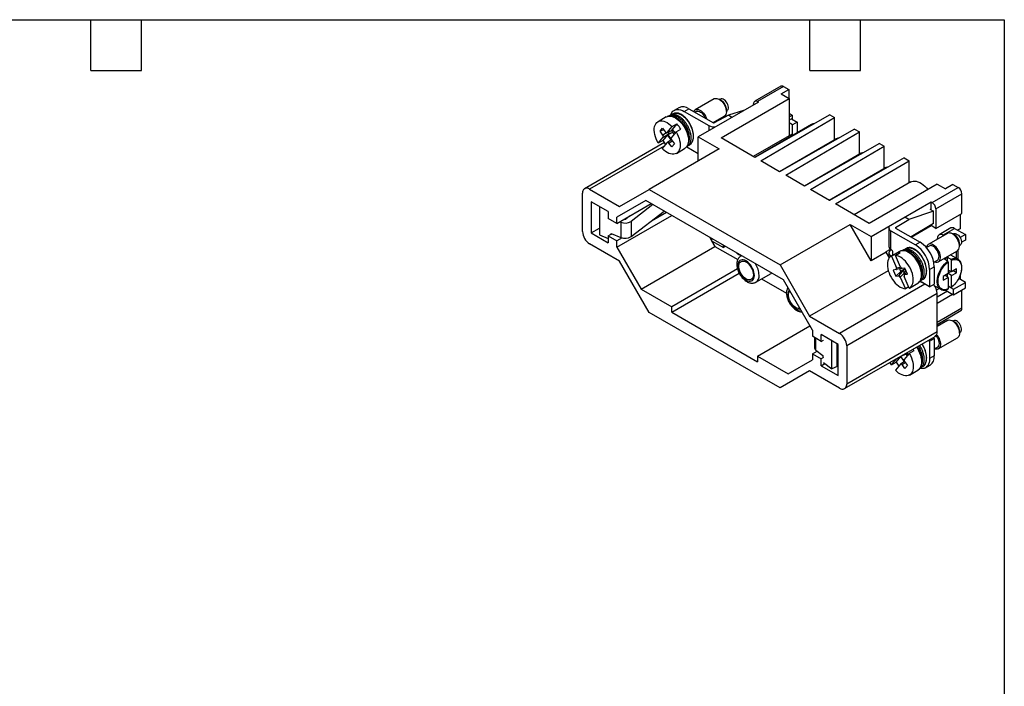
# Model space of a CAD drawing. Header units: millimetres. Extents: x 6 to 273, y 6 to 210.
# Tile 4 of 4: x 125 to 273, y 109 to 210. Entities that reach past the tile are written whole.
import ezdxf

# ---------------------------------------------------------------- set-up
doc = ezdxf.new("R2010")
doc.units = ezdxf.units.MM
doc.linetypes.add('SLD-Solid', pattern=[0])
doc.layers.add('TEXT', color=140, linetype='SLD-Solid', lineweight=25)

msp = doc.modelspace()

# ---------------------------------------------------------------- linework, layer by layer
for p, q in [((239.496, 199.555), (235.587, 197.299)), ((239.898, 199.515), (235.989, 197.259)), ((239.542, 198.408), (240.679, 199.064)), ((239.542, 198.408), (240.75, 197.71)), ((239.898, 199.515), (240.679, 199.064)), ((240.679, 199.064), (240.679, 197.751)), ((229.509, 197.673), (226.64, 196.016)), ((236.131, 197.177), (227.106, 191.967)), ((230.613, 197.394), (230.26, 197.598)), ((230.425, 197.624), (230.32, 197.563)), ((230.517, 191.803), (240.75, 197.71)), ((235.421, 196.767), (235.421, 196.931)), ((235.989, 197.259), (236.131, 197.177)), ((240.75, 197.71), (240.75, 192.13)), ((222.949, 195.213), (222.807, 195.102)), ((222.932, 195.198), (222.952, 195.207)), ((223.303, 195.417), (222.949, 195.213)), ((223.332, 195.431), (223.303, 195.417)), ((224.197, 196.338), (223.49, 195.93)), ((224.99, 195.781), (225.697, 196.189)), ((224.99, 195.781), (228.669, 193.657)), ((225.697, 196.189), (229.376, 194.066)), ((226.777, 195.778), (226.594, 195.672)), ((231.618, 195.222), (229.515, 194.065)), ((231.32, 195.761), (231.32, 196.169)), ((231.32, 195.831), (231.425, 195.892)), ((233.919, 195.9), (231.618, 195.222)), ((232.168, 194.889), (231.618, 195.222)), ((246.844, 195.259), (235.59, 188.874)), ((241.177, 195.207), (240.75, 195.453)), ((240.75, 194.961), (241.177, 195.207)), ((241.177, 195.207), (241.177, 194.641)), ((246.844, 195.259), (247.555, 194.849)), ((222.302, 194.955), (221.065, 194.241)), ((222.302, 194.955), (222.342, 194.977)), ((223.19, 193.498), (223.897, 193.907)), ((223.897, 193.907), (223.199, 193.076)), ((228.669, 193.657), (228.669, 192.869)), ((229.319, 194.098), (231.009, 195.074)), ((244.115, 193.811), (235.577, 188.882)), ((236.495, 188.352), (247.555, 194.849)), ((241.112, 194.678), (240.75, 194.47)), ((241.253, 193.78), (240.75, 194.071)), ((241.112, 194.678), (241.96, 194.188)), ((241.96, 194.188), (241.253, 193.78)), ((241.253, 192.275), (241.253, 193.78)), ((241.96, 194.188), (241.96, 192.683)), ((247.555, 191.489), (247.555, 194.849)), ((221.359, 192.812), (221.745, 193.272)), ((221.945, 193.006), (221.359, 192.812)), ((221.803, 192.22), (221.359, 192.812)), ((221.745, 193.272), (222.189, 192.681)), ((222.339, 192.572), (221.803, 192.22)), ((222.503, 192.247), (221.805, 191.417)), ((221.85, 191.904), (222.661, 192.436)), ((222.406, 192.579), (223.002, 192.86)), ((222.437, 192.603), (223.19, 193.498)), ((223.041, 192.888), (222.437, 192.603)), ((222.661, 192.436), (222.503, 192.247)), ((222.523, 192.254), (222.503, 192.247)), ((223.05, 191.519), (222.503, 192.247)), ((223.249, 192.635), (222.523, 192.254)), ((222.523, 192.254), (223.03, 191.578)), ((222.666, 192.443), (223.25, 192.636)), ((222.98, 192.85), (223.343, 192.885)), ((223.782, 192.71), (223.029, 191.815)), ((223.325, 192.908), (223.033, 192.88)), ((223.199, 193.076), (223.041, 192.888)), ((223.199, 193.076), (223.619, 192.517)), ((223.25, 192.636), (223.249, 192.635)), ((223.249, 192.635), (223.471, 192.34)), ((223.782, 192.71), (224.489, 193.118)), ((250.575, 193.105), (239.321, 186.721)), ((240.226, 186.198), (251.286, 192.695)), ((240.75, 192.13), (241.127, 192.348)), ((242.114, 192.655), (241.96, 192.744)), ((250.575, 193.105), (251.286, 192.695)), ((251.286, 189.335), (251.286, 192.695)), ((222.015, 191.095), (210.043, 184.184)), ((221.098, 191.009), (221.85, 191.904)), ((221.805, 191.417), (221.098, 191.009)), ((222.442, 191.116), (221.69, 190.22)), ((223.059, 191.525), (222.463, 191.134)), ((222.691, 191.038), (223.181, 191.36)), ((223.135, 190.447), (222.691, 191.038)), ((223.077, 191.498), (223.521, 190.907)), ((223.521, 190.907), (223.135, 190.447)), ((225.387, 190.501), (225.74, 190.705)), ((227.106, 191.967), (230.252, 190.151)), ((227.106, 188.335), (227.106, 191.967)), ((235.59, 188.874), (230.517, 191.803)), ((240.75, 192.13), (235.35, 189.013)), ((247.846, 191.657), (239.308, 186.728)), ((254.306, 190.951), (243.052, 184.567)), ((247.555, 191.73), (247.764, 191.61)), ((254.306, 190.951), (255.017, 190.541)), ((221.98, 190.566), (210.797, 184.11)), ((230.252, 190.151), (219.734, 184.079)), ((223.815, 189.478), (225.052, 190.192)), ((225.367, 190.467), (227.106, 189.463)), ((251.577, 189.503), (243.039, 184.574)), ((243.957, 184.044), (255.017, 190.541)), ((251.286, 189.577), (251.495, 189.456)), ((255.017, 187.181), (255.017, 190.541)), ((239.321, 186.721), (236.495, 188.352)), ((258.037, 188.798), (246.782, 182.413)), ((247.688, 181.89), (258.747, 188.387)), ((258.037, 188.798), (258.747, 188.387)), ((258.747, 185.027), (258.747, 188.387)), ((255.308, 187.349), (246.77, 182.42)), ((255.017, 187.423), (255.226, 187.302)), ((243.052, 184.567), (240.226, 186.198)), ((259.039, 185.196), (250.501, 180.267)), ((262.994, 184.87), (252.76, 178.962)), ((258.747, 185.269), (258.957, 185.148)), ((262.994, 184.87), (264.202, 184.172)), ((265.339, 184.828), (264.202, 184.172)), ((265.339, 184.828), (266.12, 184.377)), ((209.731, 177.75), (209.731, 183.494)), ((210.797, 184.11), (215.293, 181.514)), ((215.293, 181.514), (219.734, 184.079)), ((219.734, 184.079), (239.382, 172.737)), ((246.782, 182.413), (243.957, 184.044)), ((262.212, 182.121), (266.12, 184.377)), ((262.78, 181.136), (266.689, 183.393)), ((266.689, 180.479), (266.689, 183.393)), ((213.568, 180.745), (211.01, 182.222)), ((211.01, 182.222), (211.01, 177.545)), ((219.235, 182.398), (214.883, 179.885)), ((219.235, 182.398), (214.883, 179.885)), ((214.883, 178.961), (220.036, 181.935)), ((239.881, 170.479), (219.235, 182.398)), ((252.76, 178.962), (247.688, 181.89)), ((253.045, 176.993), (262.07, 182.203)), ((262.07, 182.203), (262.212, 182.121)), ((262.07, 180.979), (262.07, 182.203)), ((212.263, 181.499), (212.263, 177.255)), ((213.568, 180.745), (213.568, 179.72)), ((220.294, 181.787), (217.009, 179.272)), ((217.009, 176.986), (221.997, 180.804)), ((222.31, 180.622), (220.072, 179.33)), ((262.396, 180.8), (258.74, 179.565)), ((261.883, 181.082), (262.396, 180.8)), ((262.396, 178.963), (262.396, 180.8)), ((262.78, 181.136), (262.78, 178.223)), ((262.78, 178.223), (266.689, 180.479)), ((214.883, 178.961), (213.568, 179.72)), ((214.883, 175.41), (223.111, 180.16)), ((214.883, 178.961), (214.883, 179.885)), ((215.475, 179.145), (215.318, 179.212)), ((215.475, 179.145), (215.475, 176.858)), ((216.071, 179.608), (216.033, 179.625)), ((216.781, 180.057), (216.211, 179.62)), ((217.009, 179.272), (217.009, 176.986)), ((256.736, 178.351), (258.74, 179.565)), ((258.74, 179.565), (258.134, 179.898)), ((262.396, 178.963), (259.049, 176.935)), ((266.411, 180.319), (266.411, 178.178)), ((211.01, 177.545), (212.263, 178.268)), ((211.01, 177.545), (213.568, 176.068)), ((214.029, 177.478), (215.475, 176.858)), ((214.029, 177.254), (214.029, 177.478)), ((239.382, 172.737), (249.899, 178.809)), ((253.045, 173.36), (249.899, 178.809)), ((249.899, 178.809), (253.045, 176.993)), ((255.708, 178.311), (255.708, 175.494)), ((256.03, 177.862), (259.709, 175.738)), ((256.03, 175.045), (256.03, 177.862)), ((256.736, 178.351), (256.736, 178.271)), ((256.737, 178.27), (260.416, 176.146)), ((259.089, 176.913), (262.07, 178.633)), ((264.511, 177.466), (261.642, 175.81)), ((262.07, 178.633), (262.07, 178.765)), ((262.78, 178.223), (262.07, 178.633)), ((265.028, 178.282), (263.26, 177.261)), ((263.81, 177.207), (265.578, 178.227)), ((265.615, 177.188), (265.261, 177.392)), ((265.427, 177.418), (265.322, 177.357)), ((265.578, 178.227), (267.204, 177.289)), ((266.411, 178.178), (266.038, 177.962)), ((212.263, 177.255), (213.568, 176.696)), ((213.568, 177.094), (213.924, 177.299)), ((213.568, 177.094), (213.568, 176.068)), ((213.568, 177.094), (214.883, 176.335)), ((215.673, 176.791), (214.883, 176.335)), ((214.883, 175.41), (214.883, 176.335)), ((228.827, 176.861), (229.096, 176.394)), ((229.096, 176.705), (229.096, 176.377)), ((229.096, 176.377), (230.873, 175.351)), ((229.111, 176.368), (229.61, 175.504)), ((253.045, 176.993), (253.045, 173.36)), ((260.416, 176.146), (259.709, 175.738)), ((263.032, 176.613), (263.032, 176.758)), ((263.936, 177.134), (263.81, 177.207)), ((266.322, 175.555), (266.322, 175.963)), ((267.204, 177.289), (266.427, 176.84)), ((267.204, 176.472), (266.634, 176.143)), ((267.204, 177.289), (267.204, 176.472)), ((215.293, 173.308), (210.797, 175.903)), ((214.883, 175.41), (218.524, 169.104)), ((218.524, 169.104), (229.61, 175.504)), ((229.61, 175.504), (233.034, 173.527)), ((230.873, 175.351), (230.873, 175.68)), ((231.157, 175.516), (230.873, 175.351)), ((255.319, 174.673), (253.045, 173.36)), ((255.319, 174.736), (255.947, 175.099)), ((255.319, 174.736), (255.319, 174.673)), ((255.812, 173.819), (255.319, 174.673)), ((255.71, 174.554), (255.71, 173.996)), ((256.103, 175.003), (256.03, 175.045)), ((256.032, 175.003), (256.067, 175.023)), ((257.304, 174.749), (256.067, 174.035)), ((256.1, 174.053), (256.807, 174.461)), ((256.315, 174.187), (256.315, 174.636)), ((256.692, 174.158), (257.399, 174.566)), ((256.807, 174.461), (256.888, 174.271)), ((257.322, 174.76), (257.304, 174.749)), ((257.951, 175.007), (257.807, 174.895)), ((257.934, 174.992), (257.954, 175.001)), ((258.304, 175.211), (257.951, 175.007)), ((258.334, 175.224), (258.304, 175.211)), ((261.779, 175.572), (261.369, 175.335)), ((263.141, 173.212), (266.011, 174.868)), ((265.861, 174.655), (265.812, 174.753)), ((265.861, 174.655), (265.851, 174.776)), ((265.861, 173.718), (265.861, 174.655)), ((266.112, 173.573), (266.112, 174.945)), ((266.322, 175.625), (266.427, 175.686)), ((219.734, 165.615), (215.293, 173.308)), ((233.587, 174.113), (233.508, 174.067)), ((234.346, 173.302), (234.284, 173.34)), ((256.032, 174.105), (256.103, 174.064)), ((256.032, 174.014), (256.032, 174.105)), ((256.1, 174.053), (256.852, 172.289)), ((256.315, 174.186), (256.103, 174.064)), ((256.103, 174.064), (256.11, 174.06)), ((256.315, 174.178), (256.315, 174.187)), ((257.444, 172.394), (256.692, 174.158)), ((262.467, 173.14), (263.004, 173.45)), ((264.523, 173.313), (264.523, 173.848)), ((264.623, 173.166), (264.623, 171.43)), ((266.1, 173.58), (264.94, 174.25)), ((265.118, 171.716), (265.118, 173.451)), ((266.317, 173.394), (266.1, 173.58)), ((232.994, 172.143), (223.127, 166.447)), ((223.127, 165.626), (233.257, 171.475)), ((239.382, 172.737), (243.823, 165.044)), ((255.636, 171.863), (243.823, 165.044)), ((256.804, 172.028), (256.36, 171.949)), ((256.36, 171.949), (256.747, 171.043)), ((257.525, 171.736), (256.747, 171.043)), ((257.589, 172.188), (256.804, 172.028)), ((256.852, 172.289), (257.438, 172.408)), ((257.191, 171.121), (257.775, 171.752)), ((257.525, 171.736), (257.353, 172.14)), ((257.439, 170.913), (258.043, 171.564)), ((258.184, 172.153), (257.525, 171.736)), ((257.624, 172.195), (257.589, 172.188)), ((258.136, 172.264), (257.692, 172.185)), ((257.775, 171.752), (258.195, 172.126)), ((258.399, 171.649), (258.032, 171.253)), ((258.32, 171.833), (258.034, 171.578)), ((258.043, 171.564), (258.13, 171.359)), ((258.406, 171.631), (258.079, 171.279)), ((258.523, 171.357), (258.136, 172.264)), ((258.359, 171.605), (258.385, 171.68)), ((261.83, 172.064), (262.537, 172.472)), ((261.83, 172.064), (261.83, 169.451)), ((262.537, 172.472), (262.537, 169.859)), ((265.118, 171.716), (264.623, 171.945)), ((264.623, 171.546), (265.007, 171.768)), ((265.861, 172.145), (265.118, 171.716)), ((265.118, 171.144), (265.861, 171.573)), ((265.861, 171.573), (265.366, 171.859)), ((265.861, 171.573), (265.861, 172.145)), ((234.221, 170.505), (234.284, 170.467)), ((235.769, 170.15), (238.044, 171.463)), ((236.616, 170.639), (240.358, 168.478)), ((244.233, 162.942), (239.881, 170.479)), ((256.747, 171.043), (257.191, 171.121)), ((257.439, 170.913), (258.192, 169.149)), ((258.784, 169.253), (258.031, 171.018)), ((258.079, 171.279), (258.523, 171.357)), ((260.054, 169.986), (260.089, 170.007)), ((260.755, 170.038), (260.366, 170.263)), ((260.388, 170.294), (260.742, 170.499)), ((261.83, 169.451), (260.557, 170.186)), ((260.557, 170.186), (260.557, 170.152)), ((260.755, 170.038), (260.784, 170.055)), ((264.623, 171.43), (263.881, 171.002)), ((263.881, 171.002), (263.881, 170.43)), ((263.881, 170.43), (264.623, 170.859)), ((264.623, 170.859), (264.178, 171.173)), ((264.523, 170.929), (264.523, 171.372)), ((265.118, 171.144), (264.623, 171.43)), ((264.623, 170.859), (264.623, 169.123)), ((265.118, 169.409), (265.118, 171.144)), ((265.436, 169.083), (267.204, 170.103)), ((267.204, 170.103), (266.2, 170.683)), ((266.411, 171.132), (266.411, 170.561)), ((267.204, 169.287), (267.204, 170.103)), ((218.524, 169.104), (223.127, 166.447)), ((261.139, 169.85), (248.319, 162.449)), ((258.702, 169.444), (258.192, 169.149)), ((258.817, 169.272), (260.054, 169.986)), ((261.83, 169.451), (262.537, 169.859)), ((262.569, 169.614), (263.5, 169.076)), ((262.867, 168.987), (263.261, 169.215)), ((264.518, 168.796), (262.958, 167.896)), ((263.501, 169.076), (263.685, 169.003)), ((264.216, 168.971), (265.436, 168.266)), ((264.623, 169.552), (265.436, 169.083)), ((265.436, 168.266), (267.204, 169.287)), ((265.436, 168.266), (265.436, 169.083)), ((266.689, 166.241), (266.689, 168.989)), ((262.958, 168.438), (249.385, 160.602)), ((262.958, 162.694), (262.958, 168.438)), ((262.958, 167.001), (265.293, 168.349)), ((239.382, 154.273), (219.734, 165.615)), ((223.127, 165.626), (223.127, 166.447)), ((223.127, 165.626), (235.989, 158.201)), ((241.683, 166.198), (241.745, 166.16)), ((266.689, 166.241), (262.958, 164.088)), ((262.958, 163.816), (266.522, 165.873)), ((243.823, 165.044), (248.319, 162.449)), ((264.511, 164.402), (262.958, 163.505)), ((265.615, 164.123), (265.261, 164.327)), ((265.427, 164.353), (265.322, 164.292)), ((235.989, 159.022), (243.87, 163.571)), ((244.233, 162.942), (244.233, 162.018)), ((262.958, 162.694), (249.385, 154.858)), ((266.322, 162.49), (266.322, 162.899)), ((266.322, 162.56), (266.427, 162.621)), ((245.547, 161.259), (244.233, 162.018)), ((244.535, 161.843), (244.535, 160.336)), ((244.752, 159.957), (244.752, 161.718)), ((248.106, 160.808), (245.547, 162.284)), ((245.547, 161.259), (245.547, 162.284)), ((245.547, 161.259), (245.903, 161.464)), ((245.825, 161.409), (245.818, 161.415)), ((245.825, 161.419), (245.825, 161.409)), ((247.137, 157.123), (247.137, 161.367)), ((249.072, 154.168), (262.646, 162.004)), ((261.616, 161.409), (261.83, 161.286)), ((261.83, 161.286), (262.537, 161.694)), ((261.83, 161.286), (261.83, 158.673)), ((262.323, 161.817), (262.537, 161.694)), ((262.537, 161.694), (262.537, 159.081)), ((263.141, 160.147), (266.011, 161.804)), ((244.233, 159.392), (244.948, 159.805)), ((244.752, 159.957), (245.825, 159.123)), ((247.94, 157.467), (247.94, 160.903)), ((248.106, 160.11), (247.94, 160.014)), ((248.106, 156.13), (248.106, 160.808)), ((249.385, 160.602), (249.385, 154.858)), ((259.491, 159.847), (258.784, 159.439)), ((260.309, 160.655), (260.409, 160.504)), ((262.537, 160.116), (263.004, 160.385)), ((235.989, 159.022), (235.989, 158.201)), ((235.989, 159.022), (240.592, 156.365)), ((240.592, 156.365), (244.233, 158.467)), ((244.233, 159.392), (244.233, 158.467)), ((244.233, 159.392), (245.547, 158.633)), ((245.903, 158.838), (245.547, 158.633)), ((245.547, 157.607), (245.547, 158.633)), ((245.825, 159.123), (245.825, 158.899)), ((247.94, 158.988), (248.106, 159.084)), ((256.1, 157.738), (256.852, 158.633)), ((256.807, 158.146), (257.505, 158.977)), ((256.852, 158.633), (257.179, 158.848)), ((258.061, 158.254), (257.465, 157.863)), ((257.505, 158.977), (257.601, 159.091)), ((257.525, 158.983), (257.505, 158.977)), ((258.052, 158.248), (257.505, 158.977)), ((258.25, 159.364), (257.525, 158.983)), ((258.032, 158.307), (257.525, 158.983)), ((257.84, 159.229), (258.251, 159.365)), ((258.784, 159.439), (258.031, 158.544)), ((258.079, 158.228), (258.523, 157.636)), ((258.251, 159.365), (258.25, 159.364)), ((258.25, 159.364), (258.472, 159.069)), ((258.394, 159.549), (258.621, 159.246)), ((262.537, 159.081), (261.83, 158.673)), ((243.823, 156.838), (239.382, 154.273)), ((243.824, 156.837), (239.382, 154.273)), ((248.319, 154.243), (243.823, 156.838)), ((245.547, 157.607), (246.102, 157.927)), ((245.547, 157.607), (248.106, 156.13)), ((245.903, 158.082), (247.137, 157.123)), ((247.94, 157.467), (247.137, 157.123)), ((256.1, 157.738), (256.807, 158.146)), ((257.444, 157.845), (256.692, 156.95)), ((257.692, 157.767), (258.183, 158.089)), ((258.136, 157.176), (257.692, 157.767)), ((258.523, 157.636), (258.136, 157.176)), ((258.817, 156.207), (260.054, 156.921)), ((260.388, 157.23), (260.742, 157.434)), ((261.209, 157.299), (261.916, 157.707))]:
    msp.add_line(p, q)
at = {"flags": 128}
for points in [[(229.509, 197.673), (229.558, 197.697), (229.711, 197.738), (229.882, 197.736), (230.065, 197.69), (230.254, 197.601), (230.444, 197.473), (230.627, 197.31), (230.799, 197.116), (230.953, 196.899), (231.085, 196.665), (231.191, 196.421), (231.267, 196.176), (231.31, 195.937), (231.319, 195.712), (231.295, 195.509), (231.237, 195.333), (231.147, 195.191)], [(231.425, 195.892), (231.517, 195.969), (231.588, 196.092), (231.626, 196.247), (231.629, 196.428), (231.597, 196.626), (231.531, 196.831), (231.434, 197.031), (231.312, 197.218), (231.171, 197.382), (231.017, 197.515), (230.859, 197.609), (230.704, 197.661), (230.56, 197.668), (230.434, 197.629), (230.425, 197.624)], [(222.953, 195.192), (223.03, 195.4), (223.153, 195.617), (223.307, 195.794), (223.49, 195.93), (223.699, 196.02), (223.929, 196.065), (224.178, 196.063), (224.441, 196.015), (224.713, 195.92), (224.99, 195.781)], [(226.42, 195.772), (226.432, 195.796), (226.529, 195.929), (226.653, 196.023), (226.801, 196.076), (226.968, 196.084), (227.149, 196.049), (227.337, 195.97), (227.527, 195.852), (227.713, 195.697), (227.888, 195.511), (228.047, 195.299), (228.185, 195.068), (228.298, 194.826), (228.36, 194.652)], [(226.777, 195.778), (226.806, 195.793), (226.947, 195.832), (227.106, 195.826), (227.277, 195.774), (227.452, 195.679), (227.625, 195.544), (227.788, 195.376), (227.934, 195.18), (228.059, 194.966), (228.142, 194.778)], [(231.147, 195.191), (231.029, 195.087), (231.009, 195.074)], [(221.098, 191.009), (220.924, 191.328), (220.777, 191.656), (220.659, 191.987), (220.571, 192.316), (220.517, 192.638), (220.496, 192.946), (220.508, 193.234), (220.555, 193.499), (220.634, 193.735), (220.745, 193.939), (220.886, 194.106), (221.053, 194.234), (221.245, 194.321), (221.458, 194.364), (221.688, 194.364), (221.931, 194.321), (222.182, 194.234), (222.439, 194.106), (222.695, 193.938), (222.947, 193.735), (223.19, 193.498)], [(222.342, 194.977), (222.488, 195.037), (222.704, 195.08), (222.937, 195.077), (223.183, 195.031), (223.439, 194.94), (223.698, 194.807), (223.957, 194.635), (224.211, 194.425), (224.455, 194.183), (224.686, 193.911), (224.899, 193.616), (225.089, 193.303), (225.255, 192.976), (225.392, 192.642), (225.499, 192.307), (225.574, 191.977), (225.614, 191.657), (225.62, 191.354), (225.591, 191.072), (225.528, 190.817), (225.433, 190.594), (225.305, 190.406)], [(223.782, 192.71), (223.956, 192.391), (224.103, 192.063), (224.221, 191.732), (224.308, 191.402), (224.363, 191.081), (224.384, 190.773), (224.371, 190.484), (224.325, 190.22), (224.245, 189.983), (224.135, 189.78), (223.994, 189.613), (223.826, 189.485), (223.635, 189.398), (223.422, 189.354), (223.192, 189.354), (222.949, 189.398), (222.698, 189.485), (222.441, 189.613), (222.185, 189.78), (221.933, 189.984), (221.69, 190.22)], [(225.305, 190.406), (225.149, 190.256), (225.052, 190.192)], [(259.039, 185.196), (259.148, 185.25), (259.358, 185.311), (259.586, 185.329), (259.829, 185.304), (260.083, 185.234), (260.343, 185.123), (260.605, 184.971), (260.865, 184.781), (261.119, 184.557), (261.361, 184.301), (261.568, 184.047)], [(266.011, 174.868), (266.024, 174.876), (266.144, 174.978), (266.234, 175.119), (266.294, 175.293), (266.321, 175.495), (266.313, 175.719), (266.271, 175.957), (266.198, 176.202), (266.094, 176.446), (265.963, 176.681), (265.809, 176.899), (265.639, 177.094), (265.455, 177.259), (265.266, 177.389), (265.077, 177.48), (264.893, 177.528), (264.721, 177.533), (264.567, 177.494), (264.511, 177.466)], [(265.427, 177.418), (265.54, 177.459), (265.682, 177.459), (265.835, 177.414), (265.994, 177.326), (266.149, 177.199), (266.293, 177.04), (266.418, 176.856), (266.519, 176.657), (266.59, 176.452), (266.628, 176.253), (266.631, 176.068), (266.598, 175.908), (266.532, 175.78), (266.436, 175.691), (266.427, 175.686)], [(260.089, 170.007), (260.177, 170.071), (260.329, 170.227), (260.452, 170.421), (260.542, 170.649), (260.6, 170.909), (260.623, 171.194), (260.612, 171.5), (260.566, 171.822), (260.486, 172.154), (260.374, 172.489), (260.232, 172.822), (260.063, 173.147), (259.868, 173.458), (259.652, 173.75), (259.419, 174.017), (259.173, 174.254), (258.918, 174.458), (258.659, 174.625), (258.4, 174.751), (258.146, 174.835), (257.901, 174.875), (257.671, 174.87), (257.458, 174.82), (257.322, 174.76)], [(262.972, 173.15), (263.121, 173.2), (263.247, 173.292), (263.345, 173.424), (263.413, 173.59), (263.447, 173.786), (263.448, 174.005), (263.415, 174.24), (263.349, 174.484), (263.253, 174.729), (263.128, 174.967), (262.98, 175.19), (262.813, 175.391), (262.632, 175.564), (262.444, 175.704), (262.254, 175.805), (262.068, 175.864), (261.893, 175.88), (261.734, 175.851), (261.596, 175.78), (261.484, 175.668), (261.4, 175.519), (261.35, 175.346)], [(263.004, 173.45), (263.113, 173.541), (263.195, 173.672), (263.243, 173.838), (263.257, 174.032), (263.236, 174.245), (263.18, 174.469), (263.092, 174.695), (262.975, 174.914), (262.834, 175.115), (262.675, 175.292), (262.504, 175.437), (262.329, 175.544), (262.157, 175.609), (261.994, 175.629), (261.847, 175.603), (261.779, 175.572)], [(234.284, 173.34), (234.071, 173.441), (233.865, 173.498), (233.671, 173.507), (233.495, 173.469), (233.342, 173.385), (233.217, 173.258), (233.124, 173.091), (233.064, 172.889), (233.04, 172.657), (233.053, 172.404), (233.102, 172.136), (233.186, 171.861), (233.302, 171.588), (233.447, 171.323), (233.617, 171.076), (233.806, 170.853), (234.01, 170.661), (234.221, 170.505)], [(235.385, 171.268), (235.367, 171.051), (235.315, 170.861), (235.229, 170.705), (235.113, 170.588), (234.97, 170.513), (234.806, 170.482), (234.624, 170.497), (234.431, 170.558), (234.234, 170.661), (234.039, 170.805), (233.851, 170.984), (233.677, 171.192), (233.522, 171.424), (233.392, 171.67), (233.291, 171.925), (233.222, 172.178), (233.187, 172.423), (233.187, 172.651), (233.222, 172.855), (233.291, 173.028), (233.392, 173.166), (233.522, 173.262), (233.677, 173.315), (233.851, 173.323), (234.039, 173.285), (234.234, 173.203), (234.431, 173.079), (234.624, 172.917), (234.806, 172.722), (234.97, 172.502), (235.113, 172.262), (235.229, 172.01), (235.315, 171.755), (235.367, 171.505), (235.385, 171.268)], [(233.515, 174.071), (233.529, 174.079), (233.593, 174.109)], [(234.284, 170.467), (234.496, 170.366), (234.702, 170.31), (234.896, 170.3), (235.072, 170.338), (235.225, 170.422), (235.35, 170.549), (235.444, 170.716), (235.503, 170.919), (235.527, 171.15), (235.514, 171.403), (235.465, 171.671), (235.381, 171.946), (235.265, 172.22), (235.12, 172.484), (234.95, 172.731), (234.761, 172.954), (234.558, 173.146), (234.346, 173.302)], [(256.1, 174.053), (255.926, 173.935), (255.779, 173.777), (255.66, 173.582), (255.573, 173.354), (255.519, 173.095), (255.497, 172.812), (255.51, 172.508), (255.557, 172.19), (255.636, 171.862), (255.747, 171.53), (255.888, 171.201), (256.055, 170.879), (256.247, 170.571), (256.46, 170.282), (256.689, 170.017), (256.932, 169.78), (257.184, 169.576), (257.44, 169.409), (257.697, 169.28), (257.949, 169.193), (258.192, 169.149)], [(258.784, 169.253), (258.957, 169.372), (259.105, 169.529), (259.223, 169.724), (259.31, 169.953), (259.365, 170.211), (259.386, 170.495), (259.373, 170.798), (259.327, 171.117), (259.247, 171.445), (259.136, 171.776), (258.996, 172.106), (258.828, 172.427), (258.636, 172.735), (258.424, 173.024), (258.194, 173.29), (257.951, 173.526), (257.699, 173.73), (257.443, 173.898), (257.187, 174.027), (256.935, 174.114), (256.692, 174.158)], [(263.5, 169.076), (263.459, 169.102), (263.3, 169.235), (263.169, 169.407), (263.068, 169.616), (263, 169.856), (262.966, 170.124), (262.966, 170.415), (263, 170.722), (263.068, 171.041), (263.169, 171.365), (263.3, 171.689), (263.459, 172.006), (263.643, 172.31), (263.849, 172.596), (264.073, 172.858), (264.31, 173.091), (264.556, 173.292)], [(238.106, 171.504), (238.104, 171.502), (238.044, 171.463)], [(242.36, 166.186), (242.267, 166.175), (242.086, 166.19), (241.893, 166.25), (241.696, 166.354), (241.5, 166.497), (241.312, 166.676), (241.139, 166.885), (240.984, 167.116), (240.854, 167.363), (240.753, 167.617), (240.684, 167.871), (240.648, 168.115), (240.648, 168.343), (240.684, 168.547), (240.753, 168.721), (240.831, 168.833)], [(263.672, 169.001), (263.643, 169.01), (263.5, 169.076)], [(264.511, 164.402), (264.634, 164.452), (264.796, 164.472), (264.974, 164.447), (265.161, 164.38), (265.351, 164.271), (265.538, 164.125), (265.717, 163.946), (265.881, 163.739), (266.024, 163.513), (266.144, 163.273), (266.234, 163.027), (266.294, 162.785), (266.321, 162.552), (266.313, 162.337), (266.271, 162.146), (266.198, 161.987), (266.094, 161.863), (266.011, 161.804)], [(266.314, 163.947), (266.172, 164.111), (266.019, 164.244), (265.86, 164.338), (265.705, 164.39), (265.561, 164.397), (265.436, 164.358), (265.427, 164.353)], [(266.427, 162.621), (266.519, 162.699), (266.59, 162.821), (266.628, 162.977), (266.631, 163.158), (266.598, 163.355), (266.532, 163.56), (266.436, 163.76), (266.314, 163.947)], [(262.872, 162.26), (262.972, 162.137), (263.121, 161.914), (263.247, 161.677), (263.345, 161.432), (263.413, 161.188), (263.447, 160.952), (263.448, 160.732), (263.415, 160.535), (263.349, 160.367), (263.253, 160.234), (263.128, 160.14), (262.98, 160.087), (262.813, 160.079), (262.632, 160.114), (262.571, 160.135)], [(262.78, 162.116), (262.865, 162.01), (263.002, 161.804), (263.113, 161.583), (263.195, 161.357), (263.243, 161.135), (263.257, 160.925), (263.236, 160.736), (263.18, 160.577), (263.092, 160.453), (263.004, 160.385)], [(259.865, 160.398), (259.999, 160.191), (260.177, 159.87), (260.329, 159.539), (260.452, 159.203), (260.542, 158.87), (260.6, 158.544), (260.623, 158.232), (260.612, 157.939), (260.566, 157.67), (260.486, 157.431), (260.374, 157.224), (260.232, 157.055), (260.063, 156.926), (260.054, 156.921)], [(258.784, 159.439), (258.957, 159.121), (259.105, 158.792), (259.223, 158.461), (259.31, 158.132), (259.365, 157.81), (259.386, 157.502), (259.373, 157.214), (259.327, 156.949), (259.247, 156.713), (259.136, 156.509), (258.996, 156.342), (258.828, 156.214), (258.636, 156.127), (258.424, 156.084), (258.194, 156.084), (257.951, 156.127), (257.699, 156.214), (257.443, 156.342), (257.187, 156.51), (256.935, 156.713), (256.692, 156.95)], [(261.83, 158.673), (261.812, 158.364), (261.758, 158.08), (261.669, 157.829), (261.546, 157.612), (261.392, 157.435), (261.209, 157.299), (261, 157.208), (260.77, 157.164), (260.521, 157.166), (260.363, 157.189)], [(256.1, 157.738), (255.926, 158.057), (255.9, 158.11)]]:
    msp.add_lwpolyline(points, dxfattribs=at)
for centre, radius, start, end in [((239.662, 199.187), 0.404, 54.38242, 114.30712), ((229.792, 196.104), 1.529, 2.45237, 57.54225), ((235.767, 196.987), 0.351, 50.79671, 189.21404), ((224.817, 194.955), 1.516, 54.53278, 114.15676), ((220.589, 190.806), 4.534, 30.66209, 43.14414), ((229.446, 195.162), 1.693, 242.66966, 280.6102), ((229.446, 194.203), 0.154, 242.67325, 296.52987), ((244.616, 192.932), 1.011, 95.65435, 119.66807), ((225.786, 193.784), 4.631, 210.73642, 219.4686), ((248.347, 190.777), 1.012, 95.66253, 119.65989), ((252.078, 188.624), 1.012, 95.66253, 119.65989), ((255.809, 186.47), 1.012, 95.66253, 119.65989), ((210.381, 183.6), 0.658, 50.79671, 189.21404), ((265.455, 183.336), 1.236, 2.60548, 57.39452), ((261.546, 181.08), 1.236, 2.60548, 57.39452), ((216.12, 180.674), 1.66, 247.12553, 302.38031), ((216.13, 179.747), 0.151, 247.12553, 302.38031), ((212.045, 177.855), 2.317, 182.60548, 237.39452), ((256.195, 178.307), 0.474, 150.45563, 249.67034), ((256.753, 178.311), 0.0434, 112.85602, 249.53486), ((265.256, 177.778), 0.553, 54.38242, 114.30712), ((216.12, 178.387), 1.66, 247.12553, 302.38031), ((257.932, 172.263), 4.61, 2.60548, 57.39452), ((263.506, 176.835), 0.48, 50.79671, 189.21404), ((264.83, 175.933), 1.481, 21.53572, 57.96569), ((265.008, 175.938), 1.314, 1.10835, 24.1882), ((233.908, 175.603), 1.488, 227.25515, 252.75022), ((256.249, 175.542), 0.544, 185.10232, 246.21782), ((256.202, 174.554), 0.48, 110.78342, 249.21658), ((255.854, 174.615), 0.461, 2.60548, 57.39452), ((257.278, 173.524), 1.049, 83.40177, 116.68954), ((257.225, 171.854), 4.61, 2.60548, 57.39452), ((262.865, 173.933), 0.789, 248.14954, 277.76804), ((265.522, 171.614), 2.447, 114.09648, 125.89814), ((265.578, 172.541), 1.163, 63.35211, 117.37872), ((265.651, 172.806), 0.894, 42.64932, 59.86434), ((232.912, 171.061), 3.328, 2.14912, 33.58363), ((235.124, 171.067), 1.121, 304.86936, 6.08656), ((242.736, 168.123), 2.194, 156.13937, 241.32059), ((260.644, 168.33), 2.316, 2.66822, 39.38611), ((242.292, 166.979), 0.985, 236.2438, 279.92275), ((266.306, 166.193), 0.386, 304.05635, 7.25583), ((264.794, 162.833), 1.529, 2.45237, 57.54225), ((262.219, 162.612), 0.743, 305.01333, 6.29885), ((247.07, 160.497), 2.317, 2.60548, 57.39452), ((245.015, 160.359), 0.48, 182.77723, 236.81644), ((255.429, 157.428), 4.728, 30.78364, 34.30078), ((261.028, 158.936), 1.516, 305.84152, 5.47066), ((260.788, 160.513), 4.631, 210.73642, 219.4686), ((248.735, 154.753), 0.658, 230.79671, 9.21404)]:
    msp.add_arc(centre, radius, start, end)
for centre, major_axis, ratio, start_param, end_param in [((221.702, 192.101), (-0.122, 0.218), 0.5958823, 3.3631127, 4.933909), ((222.289, 192.8), (-0.122, 0.218), 0.5958823, 1.7923163, 3.3631127), ((222.54, 192.65), (-0.11, 0.227), 0.3245499, 3.4312039, 4.6784552), ((221.757, 192.137), (0.91, 0.312), 0.0841525, 6.1440542, 6.2110917), ((222.913, 193.094), (-0.067, 0.243), 0.7330729, 3.2685224, 3.4645515), ((222.33, 192.819), (0.718, 0.087), 0.1488473, 6.0583462, 6.1253837), ((223.09, 192.832), (-0.14, 0.214), 0.5908176, 3.3177078, 4.5300152), ((222.59, 190.919), (-0.122, 0.218), 0.5958823, 4.933909, 6.5047053), ((223.177, 191.617), (-0.122, 0.218), 0.5958823, 0.22152, 1.7923163), ((260.148, 174.014), (33.228, -21.365), 0.0452224, 1.4668748, 1.4810972), ((260.148, 174.014), (36.908, -19.235), 0.0452478, 1.4613814, 1.4756038), ((256.704, 172.263), (-0.127, 0.225), 0.559235, 2.9481734, 4.5189698), ((257.592, 172.42), (-0.127, 0.225), 0.559235, 1.3773771, 2.9481734), ((257.542, 172.433), (-0.049, 0.245), 0.4993199, 3.1271879, 3.3480606), ((257.915, 171.559), (-0.175, 0.179), 0.4118424, 4.4276947, 5.9314536), ((257.332, 170.93), (0.699, 0.653), 0.2519028, 6.1920846, 6.2591221), ((257.291, 170.886), (-0.127, 0.225), 0.559235, 4.5189698, 6.0897661), ((258.179, 171.044), (-0.127, 0.225), 0.559235, 6.0897661, 7.6605624), ((260.148, 174.014), (36.908, -19.235), 0.0452478, 4.8574724, 4.8689568), ((256.704, 158.831), (-0.122, 0.218), 0.5958823, 3.3631127, 3.6255664), ((258.179, 158.347), (-0.122, 0.218), 0.5958823, 0.22152, 1.7923163), ((258.091, 159.561), (-0.14, 0.214), 0.5908176, 3.3177078, 3.9928959), ((257.592, 157.648), (-0.122, 0.218), 0.5958823, 4.933909, 6.5047053)]:
    msp.add_ellipse(centre, major_axis=major_axis, ratio=ratio, start_param=start_param, end_param=end_param)
for points, knots in [([(222.952, 195.207), (223.019, 195.242), (223.168, 195.319), (223.379, 195.331), (223.544, 195.315), (223.637, 195.299), (223.731, 195.275), (223.827, 195.245), (223.924, 195.207), (224.022, 195.163), (224.09, 195.128), (224.142, 195.099), (224.207, 195.062), (224.302, 195.001), (224.42, 194.916), (224.537, 194.824), (224.671, 194.706), (224.887, 194.493), (225.146, 194.187), (225.326, 193.902), (225.407, 193.774)], [0, 0, 0, 0, 0.1033559, 0.2304051, 0.2667548, 0.3031041, 0.3394531, 0.3758017, 0.41215, 0.4484978, 0.4848453, 0.4874207, 0.5061039, 0.5565718, 0.5927651, 0.6362603, 0.6870561, 0.745151, 0.8859789, 1, 1, 1, 1]), ([(225.667, 191.189), (225.686, 191.232), (225.765, 191.408), (225.792, 191.824), (225.738, 192.403), (225.56, 193.015), (225.283, 193.602), (224.927, 194.137), (224.511, 194.589), (224.066, 194.922), (223.633, 195.102), (223.308, 195.156), (223.161, 195.099), (223.123, 195.084)], [0, 0, 0, 0, 0.0326806, 0.1345915, 0.2400345, 0.3454776, 0.4473885, 0.5492993, 0.6547424, 0.7601854, 0.8620963, 0.9640072, 1, 1, 1, 1]), ([(223.314, 195.42), (223.334, 195.432), (223.387, 195.464), (223.479, 195.495), (223.579, 195.517), (223.665, 195.527), (223.743, 195.53), (223.826, 195.527), (223.923, 195.516), (224.029, 195.495), (224.139, 195.464), (224.249, 195.424), (224.361, 195.375), (224.444, 195.332), (224.497, 195.302), (224.525, 195.286), (224.594, 195.245), (224.724, 195.159), (224.93, 194.999), (225.136, 194.804), (225.316, 194.606), (225.45, 194.441), (225.567, 194.28), (225.67, 194.127), (225.731, 194.026), (225.76, 193.978)], [0, 0, 0, 0, 0.0324892, 0.0860295, 0.13164, 0.1693191, 0.1990654, 0.2310099, 0.2728777, 0.3147462, 0.3566157, 0.3984859, 0.4403571, 0.4822291, 0.4899425, 0.5002164, 0.5130507, 0.5669034, 0.6437735, 0.7436381, 0.8035627, 0.8591618, 0.9104346, 0.9573809, 1, 1, 1, 1]), ([(225.864, 190.798), (225.893, 190.818), (225.979, 190.878), (226.082, 191.007), (226.174, 191.15), (226.23, 191.264), (226.267, 191.356), (226.321, 191.514), (226.379, 191.786), (226.396, 192.189), (226.348, 192.627), (226.243, 193.062), (226.09, 193.483), (225.896, 193.884), (225.664, 194.261), (225.397, 194.613), (225.096, 194.93), (224.781, 195.187), (224.493, 195.36), (224.277, 195.452), (224.09, 195.509), (223.878, 195.547), (223.66, 195.54), (223.502, 195.509), (223.441, 195.48), (223.427, 195.473)], [0, 0, 0, 0, 0.0204072, 0.0614584, 0.0926503, 0.1142082, 0.1290111, 0.1447743, 0.2010481, 0.2661729, 0.3286931, 0.3882244, 0.4467517, 0.5036932, 0.5600078, 0.6180939, 0.6783803, 0.7405874, 0.7968713, 0.8380493, 0.8614358, 0.9003156, 0.956097, 0.9905662, 1, 1, 1, 1]), ([(225.339, 190.436), (225.354, 190.452), (225.405, 190.507), (225.467, 190.606), (225.525, 190.716), (225.565, 190.807), (225.621, 190.958), (225.68, 191.207), (225.705, 191.58), (225.668, 192.012), (225.561, 192.485), (225.38, 192.978), (225.13, 193.466), (224.821, 193.924), (224.469, 194.326), (224.097, 194.649), (223.733, 194.883), (223.398, 195.027), (223.145, 195.087), (222.947, 195.108), (222.768, 195.105), (222.589, 195.081), (222.482, 195.032), (222.442, 195.014)], [0, 0, 0, 0, 0.0127336, 0.0427889, 0.0643927, 0.0799907, 0.0961527, 0.150197, 0.2106778, 0.2748313, 0.3426815, 0.4129938, 0.4839795, 0.555727, 0.6283016, 0.6983656, 0.7637858, 0.8242282, 0.8760001, 0.8993863, 0.9314989, 0.9747844, 1, 1, 1, 1]), ([(225.407, 193.774), (225.491, 193.62), (225.657, 193.318), (225.836, 192.834), (225.937, 192.423), (225.975, 192.136), (225.984, 192.001), (225.987, 191.943), (225.988, 191.914), (225.988, 191.894), (225.989, 191.883), (225.989, 191.877), (225.989, 191.858), (225.99, 191.786), (225.987, 191.693), (225.979, 191.588), (225.97, 191.504), (225.956, 191.412), (225.935, 191.313), (225.908, 191.208), (225.869, 191.092), (225.813, 190.964), (225.734, 190.823), (225.622, 190.683), (225.506, 190.568), (225.414, 190.526), (225.381, 190.511)], [0, 0, 0, 0, 0.1214419, 0.237008, 0.359219, 0.4277359, 0.4578962, 0.4657961, 0.473696, 0.4815958, 0.4817472, 0.4828732, 0.4859426, 0.4974571, 0.5419804, 0.5631953, 0.5875954, 0.6151805, 0.6459504, 0.679905, 0.717044, 0.7637792, 0.8196909, 0.8847761, 0.9590311, 1, 1, 1, 1]), ([(225.76, 193.978), (225.845, 193.824), (226.01, 193.523), (226.14, 193.172), (226.209, 192.94), (226.246, 192.8), (226.288, 192.614), (226.319, 192.416), (226.336, 192.242), (226.341, 192.139), (226.343, 192.045), (226.343, 191.943), (226.335, 191.802), (226.318, 191.666), (226.294, 191.536), (226.262, 191.413), (226.196, 191.218), (226.067, 190.98), (225.892, 190.798), (225.773, 190.726), (225.743, 190.708)], [0, 0, 0, 0, 0.1216477, 0.2374036, 0.26018, 0.2950217, 0.3419254, 0.4005534, 0.4461749, 0.4781295, 0.4825892, 0.5224435, 0.5622983, 0.6021535, 0.6420092, 0.6818654, 0.7217221, 0.8411266, 0.9605357, 1, 1, 1, 1]), ([(260.165, 170.071), (260.204, 170.098), (260.304, 170.169), (260.416, 170.314), (260.508, 170.468), (260.59, 170.65), (260.664, 170.899), (260.706, 171.261), (260.687, 171.694), (260.592, 172.177), (260.42, 172.683), (260.178, 173.18), (259.881, 173.64), (259.544, 174.043), (259.188, 174.373), (258.833, 174.621), (258.496, 174.786), (258.237, 174.863), (258.038, 174.894), (257.884, 174.903), (257.708, 174.891), (257.508, 174.85), (257.377, 174.785), (257.304, 174.749)], [0, 0, 0, 0, 0.025549, 0.0658218, 0.0956884, 0.1174284, 0.1655788, 0.2218178, 0.2826814, 0.347856, 0.4153609, 0.4820965, 0.5481236, 0.6135244, 0.6766352, 0.7363076, 0.792564, 0.8428335, 0.8650533, 0.8924585, 0.9204038, 0.9562507, 1, 1, 1, 1]), ([(257.954, 175.001), (258.021, 175.035), (258.17, 175.113), (258.381, 175.125), (258.546, 175.109), (258.639, 175.093), (258.733, 175.069), (258.829, 175.039), (258.926, 175.001), (259.024, 174.957), (259.092, 174.922), (259.144, 174.893), (259.209, 174.855), (259.304, 174.795), (259.422, 174.71), (259.538, 174.618), (259.673, 174.5), (259.889, 174.287), (260.148, 173.981), (260.328, 173.696), (260.409, 173.568)], [0, 0, 0, 0, 0.1033559, 0.2304051, 0.2667548, 0.3031041, 0.3394531, 0.3758017, 0.41215, 0.4484978, 0.4848453, 0.4874207, 0.5061039, 0.5565718, 0.5927651, 0.6362603, 0.6870561, 0.745151, 0.8859789, 1, 1, 1, 1]), ([(260.661, 170.965), (260.683, 171.013), (260.765, 171.195), (260.794, 171.618), (260.74, 172.197), (260.562, 172.809), (260.285, 173.396), (259.929, 173.93), (259.513, 174.382), (259.068, 174.716), (258.635, 174.896), (258.311, 174.95), (258.165, 174.893), (258.127, 174.878)], [0, 0, 0, 0, 0.0371942, 0.138701, 0.243726, 0.348751, 0.4502578, 0.5517646, 0.6567896, 0.7618146, 0.8633214, 0.9648283, 1, 1, 1, 1]), ([(258.315, 175.214), (258.336, 175.226), (258.389, 175.258), (258.481, 175.288), (258.58, 175.311), (258.667, 175.321), (258.745, 175.324), (258.828, 175.321), (258.924, 175.31), (259.031, 175.288), (259.14, 175.258), (259.251, 175.218), (259.363, 175.169), (259.445, 175.126), (259.499, 175.096), (259.527, 175.08), (259.596, 175.038), (259.725, 174.953), (259.932, 174.793), (260.138, 174.598), (260.318, 174.399), (260.451, 174.235), (260.569, 174.074), (260.672, 173.921), (260.733, 173.82), (260.762, 173.772)], [0, 0, 0, 0, 0.0324892, 0.0860295, 0.13164, 0.1693191, 0.1990654, 0.2310099, 0.2728777, 0.3147462, 0.3566157, 0.3984859, 0.4403571, 0.4822291, 0.4899425, 0.5002164, 0.5130507, 0.5669034, 0.6437735, 0.7436381, 0.8035627, 0.8591618, 0.9104346, 0.9573809, 1, 1, 1, 1]), ([(260.866, 170.592), (260.895, 170.612), (260.98, 170.672), (261.084, 170.8), (261.176, 170.944), (261.232, 171.058), (261.269, 171.15), (261.323, 171.308), (261.381, 171.58), (261.398, 171.983), (261.349, 172.421), (261.245, 172.856), (261.092, 173.277), (260.898, 173.678), (260.666, 174.055), (260.399, 174.406), (260.098, 174.724), (259.783, 174.981), (259.495, 175.154), (259.279, 175.246), (259.091, 175.302), (258.88, 175.341), (258.662, 175.334), (258.504, 175.302), (258.442, 175.273), (258.429, 175.267)], [0, 0, 0, 0, 0.0204072, 0.0614584, 0.0926503, 0.1142082, 0.1290111, 0.1447743, 0.2010481, 0.2661729, 0.3286931, 0.3882244, 0.4467517, 0.5036932, 0.5600078, 0.6180939, 0.6783803, 0.7405874, 0.7968713, 0.8380493, 0.8614358, 0.9003156, 0.956097, 0.9905662, 1, 1, 1, 1]), ([(233.519, 174.069), (233.504, 174.062), (233.424, 174.024), (233.3, 173.918), (233.156, 173.756), (233.043, 173.566), (232.959, 173.351), (232.907, 173.113), (232.887, 172.853), (232.901, 172.576), (232.949, 172.289), (233.028, 171.998), (233.138, 171.711), (233.274, 171.43), (233.435, 171.163), (233.617, 170.912), (233.82, 170.682), (234.039, 170.477), (234.272, 170.302), (234.518, 170.161), (234.763, 170.063), (235, 170.009), (235.223, 169.994), (235.443, 170.02), (235.625, 170.071), (235.725, 170.13), (235.759, 170.151)], [0, 0, 0, 0, 0.0093806, 0.0492981, 0.0889128, 0.1290231, 0.170372, 0.213396, 0.258052, 0.3038261, 0.3500353, 0.3961591, 0.4420955, 0.4878876, 0.5336427, 0.5794852, 0.625522, 0.6718998, 0.7187465, 0.7661123, 0.8137843, 0.8559893, 0.8965566, 0.9356892, 0.9777863, 1, 1, 1, 1]), ([(260.409, 173.568), (260.493, 173.414), (260.658, 173.112), (260.838, 172.628), (260.938, 172.217), (260.976, 171.93), (260.986, 171.795), (260.989, 171.737), (260.99, 171.708), (260.99, 171.688), (260.99, 171.677), (260.991, 171.671), (260.991, 171.652), (260.992, 171.579), (260.989, 171.487), (260.981, 171.381), (260.972, 171.298), (260.957, 171.206), (260.937, 171.107), (260.909, 171.001), (260.871, 170.886), (260.815, 170.758), (260.735, 170.617), (260.623, 170.477), (260.508, 170.362), (260.416, 170.32), (260.383, 170.304)], [0, 0, 0, 0, 0.1214419, 0.237008, 0.359219, 0.4277359, 0.4578962, 0.4657961, 0.473696, 0.4815958, 0.4817472, 0.4828732, 0.4859426, 0.4974571, 0.5419804, 0.5631953, 0.5875954, 0.6151805, 0.6459504, 0.679905, 0.717044, 0.7637792, 0.8196909, 0.8847761, 0.9590311, 1, 1, 1, 1]), ([(260.762, 173.772), (260.847, 173.618), (261.012, 173.317), (261.141, 172.966), (261.211, 172.734), (261.248, 172.594), (261.289, 172.408), (261.321, 172.21), (261.338, 172.036), (261.343, 171.933), (261.345, 171.839), (261.345, 171.737), (261.336, 171.596), (261.32, 171.46), (261.296, 171.33), (261.264, 171.207), (261.197, 171.012), (261.069, 170.774), (260.894, 170.592), (260.775, 170.52), (260.745, 170.502)], [0, 0, 0, 0, 0.1216477, 0.23740362, 0.26018, 0.29502171, 0.34192536, 0.40055345, 0.4461749, 0.47812951, 0.48258923, 0.52244352, 0.56229828, 0.60215351, 0.64200923, 0.68186543, 0.72172213, 0.8411266, 0.96053567, 1, 1, 1, 1]), ([(264.623, 169.123), (264.202, 168.949), (263.815, 168.968), (263.257, 169.388), (263.103, 169.775), (263.103, 170.759), (263.257, 171.323), (263.815, 172.388), (264.202, 172.853), (264.623, 173.166)], [0, 0, 0, 0, 0.25, 0.25, 0.5, 0.5, 0.75, 0.75, 1, 1, 1, 1]), ([(264.623, 173.166), (264.623, 173.175), (264.622, 173.185), (264.619, 173.196), (264.617, 173.206), (264.613, 173.217), (264.608, 173.227), (264.604, 173.238), (264.598, 173.248), (264.591, 173.257), (264.585, 173.266), (264.577, 173.274), (264.57, 173.281), (264.566, 173.285), (264.561, 173.289), (264.556, 173.292)], [0, 0, 0, 0, 0.00003428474, 0.00003428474, 0.00003428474, 0.00006856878, 0.00006856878, 0.00006856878, 0.00010284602, 0.00010284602, 0.00010284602, 0.00013690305, 0.00013690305, 0.00013690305, 0.00015742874, 0.00015742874, 0.00015742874, 0.00015742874]), ([(265.044, 173.573), (265.052, 173.569), (265.061, 173.563), (265.068, 173.556), (265.076, 173.548), (265.084, 173.54), (265.09, 173.531), (265.097, 173.522), (265.102, 173.512), (265.107, 173.501), (265.111, 173.491), (265.115, 173.481), (265.116, 173.471), (265.118, 173.464), (265.118, 173.458), (265.118, 173.451)], [0, 0, 0, 0, 0.00003359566, 0.00003359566, 0.00003359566, 0.00006717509, 0.00006717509, 0.00006717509, 0.00010099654, 0.00010099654, 0.00010099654, 0.00013513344, 0.00013513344, 0.00013513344, 0.00015742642, 0.00015742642, 0.00015742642, 0.00015742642]), ([(265.098, 169.367), (265.229, 169.472), (265.49, 169.68), (265.832, 170.083), (266.108, 170.492), (266.31, 170.875), (266.45, 171.211), (266.541, 171.492), (266.598, 171.719), (266.638, 171.934), (266.664, 172.154), (266.671, 172.389), (266.656, 172.616), (266.614, 172.858), (266.523, 173.112), (266.425, 173.307), (266.333, 173.381), (266.317, 173.394)], [0, 0, 0, 0, 0.1076461, 0.2134999, 0.3074798, 0.3895855, 0.4598149, 0.5181643, 0.564628, 0.6033906, 0.6554983, 0.7084015, 0.7636103, 0.8194531, 0.8919888, 0.9813311, 1, 1, 1, 1]), ([(265.118, 173.451), (265.54, 173.626), (265.926, 173.607), (266.485, 173.186), (266.639, 172.8), (266.639, 172.308)], [0, 0, 0, 0, 0.5, 0.5, 1, 1, 1, 1]), ([(266.639, 172.308), (266.639, 171.816), (266.485, 171.252), (265.926, 170.187), (265.54, 169.721), (265.118, 169.409)], [0, 0, 0, 0, 0.5, 0.5, 1, 1, 1, 1]), ([(240.549, 169.322), (240.536, 169.3), (240.483, 169.215), (240.423, 169.043), (240.368, 168.805), (240.349, 168.545), (240.363, 168.268), (240.411, 167.981), (240.49, 167.691), (240.599, 167.403), (240.736, 167.123), (240.896, 166.855), (241.079, 166.604), (241.281, 166.374), (241.5, 166.169), (241.734, 165.994), (241.979, 165.853), (242.224, 165.757), (242.447, 165.702), (242.583, 165.698), (242.643, 165.696)], [0, 0, 0, 0, 0.0177682, 0.0712495, 0.1268974, 0.1846562, 0.243861, 0.3036286, 0.3632859, 0.4227006, 0.4819288, 0.5411092, 0.6004024, 0.6599471, 0.7199328, 0.780525, 0.8417887, 0.9034483, 0.9580368, 1, 1, 1, 1]), ([(263.685, 169.003), (263.706, 168.993), (263.809, 168.949), (264.026, 168.939), (264.312, 168.968), (264.509, 169.044), (264.601, 169.079)], [0, 0, 0, 0, 0.082902, 0.4022359, 0.7207328, 1, 1, 1, 1]), ([(264.586, 169.074), (264.59, 169.074), (264.601, 169.074), (264.614, 169.085), (264.622, 169.102), (264.623, 169.117), (264.623, 169.123)], [0, 0, 0, 0, 0.18298978, 0.48858453, 0.79697644, 1, 1, 1, 1]), ([(265.118, 169.409), (265.118, 169.4), (265.117, 169.391), (265.114, 169.384), (265.111, 169.376), (265.107, 169.37), (265.102, 169.366), (265.096, 169.361), (265.09, 169.358), (265.083, 169.357), (265.075, 169.356), (265.067, 169.356), (265.059, 169.359), (265.054, 169.36), (265.049, 169.362), (265.044, 169.365)], [0, 0, 0, 0, 0.00003428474, 0.00003428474, 0.00003428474, 0.00006856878, 0.00006856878, 0.00006856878, 0.00010284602, 0.00010284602, 0.00010284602, 0.00013690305, 0.00013690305, 0.00013690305, 0.00015742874, 0.00015742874, 0.00015742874, 0.00015742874]), ([(260.054, 156.921), (260.121, 156.966), (260.244, 157.048), (260.379, 157.2), (260.47, 157.335), (260.527, 157.445), (260.567, 157.536), (260.622, 157.687), (260.682, 157.936), (260.707, 158.31), (260.67, 158.741), (260.563, 159.215), (260.38, 159.706), (260.172, 160.128), (260.008, 160.361), (259.949, 160.447)], [0, 0, 0, 0, 0.0787312, 0.1432378, 0.1935215, 0.2296656, 0.2557616, 0.2828011, 0.3732194, 0.4744061, 0.5817372, 0.6952532, 0.8128883, 0.9316501, 1, 1, 1, 1]), ([(260.668, 157.919), (260.688, 157.961), (260.767, 158.137), (260.793, 158.553), (260.741, 159.133), (260.559, 159.742), (260.344, 160.228), (260.174, 160.473), (260.123, 160.547)], [0, 0, 0, 0, 0.06654299, 0.27404981, 0.48874872, 0.70344762, 0.91095444, 1, 1, 1, 1]), ([(260.409, 160.504), (260.493, 160.349), (260.658, 160.048), (260.838, 159.564), (260.938, 159.153), (260.976, 158.865), (260.986, 158.73), (260.989, 158.673), (260.99, 158.643), (260.99, 158.623), (260.99, 158.612), (260.991, 158.607), (260.991, 158.587), (260.992, 158.515), (260.989, 158.422), (260.981, 158.317), (260.972, 158.233), (260.957, 158.141), (260.937, 158.042), (260.909, 157.937), (260.871, 157.821), (260.815, 157.693), (260.735, 157.553), (260.623, 157.413), (260.508, 157.297), (260.416, 157.255), (260.383, 157.24)], [0, 0, 0, 0, 0.1214419, 0.237008, 0.359219, 0.4277359, 0.4578962, 0.4657961, 0.473696, 0.4815958, 0.4817472, 0.4828732, 0.4859426, 0.4974571, 0.5419804, 0.5631953, 0.5875954, 0.6151805, 0.6459504, 0.679905, 0.717044, 0.7637792, 0.8196909, 0.8847761, 0.9590311, 1, 1, 1, 1]), ([(260.667, 160.861), (260.669, 160.858), (260.703, 160.808), (260.733, 160.756), (260.762, 160.708)], [0, 0, 0, 0, 0.06931122, 1, 1, 1, 1]), ([(260.866, 157.527), (260.895, 157.547), (260.98, 157.607), (261.084, 157.736), (261.176, 157.879), (261.232, 157.993), (261.269, 158.085), (261.323, 158.244), (261.381, 158.515), (261.398, 158.918), (261.349, 159.356), (261.245, 159.791), (261.091, 160.211), (260.915, 160.583), (260.778, 160.799), (260.719, 160.891)], [0, 0, 0, 0, 0.0373524, 0.1124909, 0.1695833, 0.209042, 0.2361365, 0.2649889, 0.3679902, 0.4871919, 0.6016262, 0.7105898, 0.8177158, 0.9219391, 1, 1, 1, 1]), ([(260.762, 160.708), (260.847, 160.553), (261.012, 160.252), (261.141, 159.901), (261.211, 159.669), (261.248, 159.53), (261.289, 159.343), (261.321, 159.145), (261.338, 158.971), (261.343, 158.868), (261.345, 158.774), (261.345, 158.672), (261.336, 158.531), (261.32, 158.395), (261.296, 158.266), (261.264, 158.142), (261.197, 157.947), (261.069, 157.71), (260.894, 157.528), (260.775, 157.455), (260.745, 157.437)], [0, 0, 0, 0, 0.1216477, 0.2374036, 0.26018, 0.2950217, 0.3419254, 0.4005534, 0.4461749, 0.4781295, 0.4825892, 0.5224435, 0.5622983, 0.6021535, 0.6420092, 0.6818654, 0.7217221, 0.8411266, 0.9605357, 1, 1, 1, 1])]:
    msp.add_open_spline(points, degree=3, knots=knots)
at = {"layer": 'TEXT'}
for p, q in [((6.35, 209.55), (273.05, 209.55)), ((135.89, 201.93), (135.89, 209.55)), ((143.51, 201.93), (143.51, 209.55)), ((243.84, 201.93), (243.84, 209.55)), ((251.46, 201.93), (251.46, 209.55)), ((273.05, 209.55), (273.05, 6.35)), ((135.89, 201.93), (143.51, 201.93)), ((243.84, 201.93), (251.46, 201.93))]:
    msp.add_line(p, q, dxfattribs=at)

doc.saveas('drawing.dxf')
